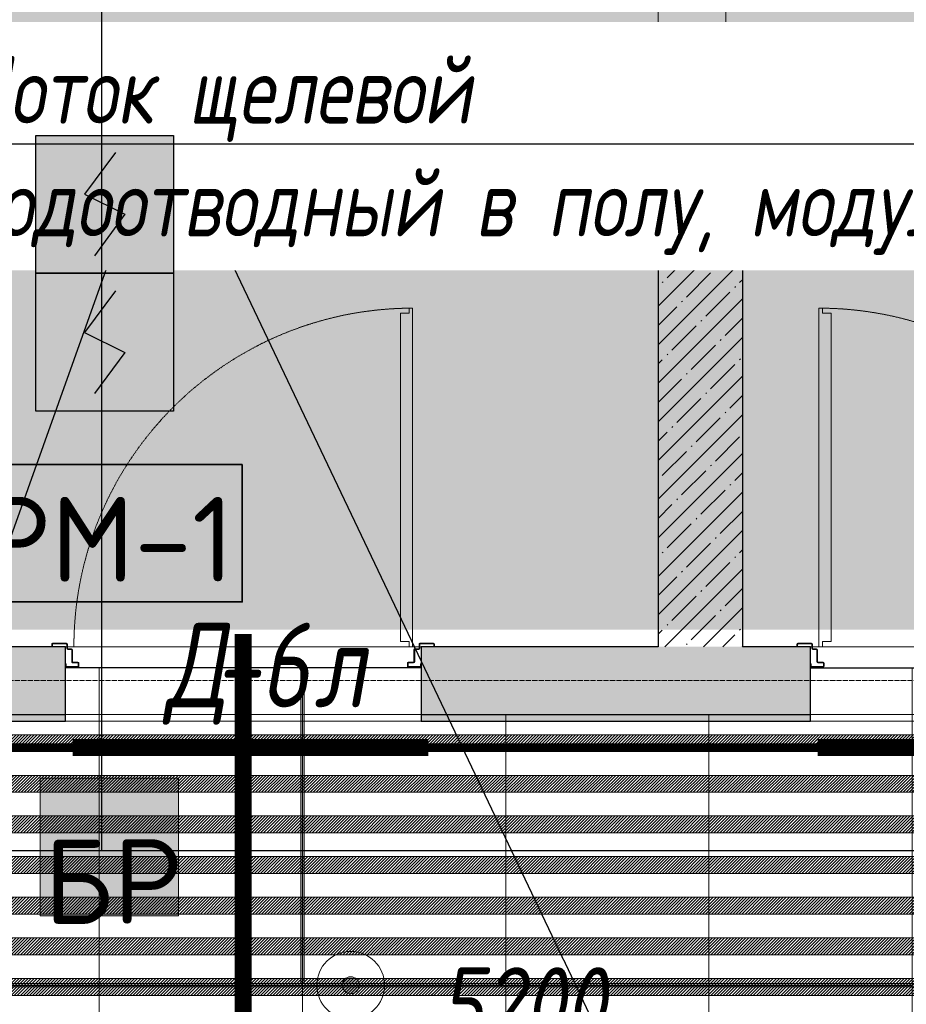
# Model space of a CAD drawing. Header units: millimetres. Extents: x -525784 to 178656, y -69521 to 385150.
# Tile 254 of 256: x -172638 to -170020, y 366588 to 369496. Entities that reach past the tile are written whole.
import ezdxf
from ezdxf import colors
from ezdxf.entities.mleader import LeaderData, LeaderLine
from ezdxf.math import Vec2, Vec3

# ---------------------------------------------------------------- set-up
doc = ezdxf.new("R2010")
doc.units = ezdxf.units.MM
for name, pattern in [('( Hidden )', [0.375, 0.25, -0.125]), ('-D1-02х01', [3, 2, -1]), ('-D1d1-15x02', [19, 15, -2, 0, -2]), ('DASHDOT', [25.4, 12.7, -6.35, 0, -6.35]), ('DOT', [6.35, 0, -6.35])]:
    doc.linetypes.add(name, pattern=pattern)
doc.layers.get('Defpoints').update_dxf_attribs({"color": 31})
for name, color, linetype, lineweight in [('_0', 7, 'Continuous', 13), ('A-DOOR', 7, 'Continuous', 5), ('A-DOOR-IDEN', 7, 'Continuous', 9), ('A-FLOR', 7, 'Continuous', 5), ('A-WALL', 7, 'Continuous', 5), ('A-WALL-FNSH', 8, 'Continuous', 5), ('dim_light', 12, 'Continuous', 9), ('dim_pot', 183, 'Continuous', 9), ('dim_razv', 93, 'DASHDOT', 9), ('I-WALL', 7, 'Continuous', 5), ('pot', 183, 'Continuous', 15), ('pot sh', 183, 'Continuous', 15), ('S-COLS', 7, 'Continuous', 5), ('S-GRID', 7, 'Continuous', 5)]:
    doc.layers.add(name, color=color, linetype=linetype, lineweight=lineweight)
for name, color, linetype, true_color in [('PDF13_0', 30, 'Continuous', 0xff7f00), ('PDF13_Text', 7, 'Continuous', 0x989898), ('PDF13_Оборудование', 7, 'Continuous', 0xffffff)]:
    doc.layers.add(name, color=color, linetype=linetype, true_color=true_color)
for name, color, linetype in [('PDF13_ПС', 1, 'Continuous'), ('PDF13_ПС дымовой', 1, 'Continuous'), ('PDF_Text', 7, 'Continuous')]:
    doc.layers.add(name, color=color, linetype=linetype)
doc.layers.add('pol', color=7, linetype='Continuous', lineweight=15, true_color=0x738991)
doc.layers.add('Сводный план', color=1, linetype='Continuous', lineweight=0, true_color=0xff0000)
doc.styles.add('fl_iso paper', font='isocpeur.ttf', dxfattribs={"width": 0.8, "oblique": 10})
doc.styles.add('In tre', font='isocpeur.ttf', dxfattribs={"width": 0.8, "oblique": 10})
doc.styles.add('PDF ISOCPEUR', font='isocpeur.ttf')
doc.dimstyles.new('In tre 1_75', dxfattribs={"dimtxt": 220, "dimasz": 120, "dimexe": 60, "dimexo": 10, "dimgap": 50, "dimtad": 1, "dimdec": 0, "dimrnd": 5, "dimzin": 0, "dimdsep": 46, "dimtxsty": 'fl_iso paper', "dimblk": 'ARCHTICK', "dimcen": 0, "dimdle": 60, "dimadec": 0, "dimazin": 0, "dimtfac": 1, "dimtdec": 0, "dimtofl": 0, "dimtmove": 1, "dimatfit": 1, "dimfxl": 1, "dimtfill": 1, "dimtolj": 1, "dimtzin": 0, "dimarcsym": 1})
pattern_1 = [(225, (-233499.5126, 348024.789), (4.49012806, -4.49012806), [])]
pattern_2 = [(45, (-192252.935, 346694.18), (-57.02463, 57.02463), []), (45, (-192195.91, 346694.18), (-57.02463, 57.02463), [100.806, -20.161, 3.353, -16.808])]

# ---------------------------------------------------------------- blocks, each defined once
blk = doc.blocks.new('_ArchTick')
at = {"color": 0, "linetype": 'ByBlock', "lineweight": 9, "const_width": 0.15}
blk.add_lwpolyline([(-0.5, -0.5), (0.5, 0.5)], dxfattribs=at)
blk = doc.blocks.new('*D6236')
at = {"layer": 'Defpoints', "color": 0, "transparency": 16777216}
for p in [(-168552.9, 366427.3), (-173752.9, 366189.7), (-168552.9, 366189.7)]:
    blk.add_point(p, dxfattribs=at)
at = {"layer": 'dim_light', "color": 0, "lineweight": -2, "transparency": 16777216}
for p, q in [((-173752.9, 366199.7), (-173752.9, 366487.3)), ((-168552.9, 366199.7), (-168552.9, 366487.3)), ((-173812.9, 366427.3), (-168492.9, 366427.3))]:
    blk.add_line(p, q, dxfattribs=at)
at = {"layer": 'dim_light', "color": 0, "lineweight": -2, "transparency": 16777216, "xscale": 120, "yscale": 120, "zscale": 120, "rotation": 180}
blk.add_blockref('_ArchTick', (-173752.9, 366427.3), dxfattribs=at)
at = {"layer": 'dim_light', "color": 0, "lineweight": -2, "transparency": 16777216, "xscale": 120, "yscale": 120, "zscale": 120}
blk.add_blockref('_ArchTick', (-168552.9, 366427.3), dxfattribs=at)
at = {"layer": 'dim_light', "color": 0, "transparency": 16777216, "insert": (-171152.9, 366587.3), "char_height": 220, "attachment_point": 5, "style": 'fl_iso paper', "bg_fill": 3, "box_fill_scale": 1.1, "bg_fill_color": 256, "bg_fill_true_color": 13158600, "bg_fill_transparency": 0}
blk.add_mtext('\\A1;5200', dxfattribs=at)
blk = doc.blocks.new('*U12213')
at = {"layer": 'pol', "true_color": 0x007dfa, "transparency": 33554687}
h = blk.add_hatch(color=150, dxfattribs=at)
h.dxf.hatch_style = 1
h.paths.add_polyline_path([(22892.6, 0), (0, 0), (0, -10), (22892.6, -10)])
at = {"layer": 'pol', "color": 162, "true_color": 0x2c3cc9}
blk.add_lwpolyline([(22892.6, 0), (0, 0), (0, -10), (22892.6, -10)], close=True, dxfattribs=at)
blk = doc.blocks.new('*U12211')
at = {"layer": 'pol', "true_color": 0x007dfa, "transparency": 33554687}
h = blk.add_hatch(color=150, dxfattribs=at)
h.dxf.hatch_style = 1
h.paths.add_polyline_path([(933.7, 0), (0, 0), (0, -10), (933.7, -10)])
at = {"layer": 'pol', "color": 162, "true_color": 0x2c3cc9}
blk.add_lwpolyline([(933.7, 0), (0, 0), (0, -10), (933.7, -10)], close=True, dxfattribs=at)
blk = doc.blocks.new('kggfdrrrv44')
at = {"layer": 'PDF13_0', "lineweight": 25}
for points in [[(19907.3, 20299.9), (19907.3, 23859.1)], [(7505.7, 20297.8), (10242.6, 20297.8), (10242.6, 20985.7), (10877.6, 20985.7), (10877.6, 20297.8), (25074.1, 20297.8), (25074.1, 20943.3), (25406.5, 20943.3), (25406.5, 20297.8), (29057.7, 20297.8)]]:
    blk.add_lwpolyline(points, dxfattribs=at)
at = {"layer": 'PDF13_Оборудование', "color": 7, "lineweight": 35}
blk.add_lwpolyline([(20322.2, 21438.6), (19494.6, 21438.6), (19494.6, 21032.2), (20322.2, 21032.2)], close=True, dxfattribs=at)
at = {"layer": 'PDF13_Оборудование', "transparency": 33554559}
for points in [[(20322.2, 21438.6), (19494.6, 21438.6), (20322.2, 21032.2)], [(19494.6, 21438.6), (20322.2, 21032.2), (19494.6, 21032.2)]]:
    blk.add_solid(points, dxfattribs=at)
at = {"layer": 'PDF13_ПС', "lineweight": 9}
blk.add_lwpolyline([(19725.3, 20105.1), (19725.3, 20308.3), (19725.3, 20511.5), (19930.6, 20511.5), (20133.8, 20511.5), (20133.8, 20308.3), (20133.8, 20105.1), (19930.6, 20105.1)], close=True, dxfattribs=at)
at = {"layer": 'PDF13_ПС', "color": 7, "true_color": 0xffffff, "transparency": 33554559}
for points in [[(20133.8, 20511.5), (19725.3, 20511.5), (20133.8, 20308.3)], [(19725.3, 20511.5), (20133.8, 20308.3), (19725.3, 20308.3)], [(20133.8, 20308.3), (19725.3, 20308.3), (20133.8, 20105.1)], [(19725.3, 20308.3), (20133.8, 20105.1), (19725.3, 20105.1)]]:
    blk.add_solid(points, dxfattribs=at)
at = {"layer": 'PDF13_ПС дымовой', "lineweight": 30}
for points in [[(20119, 22410.2), (20119, 22207), (20119, 22003.8), (19915.8, 22003.8), (19712.6, 22003.8), (19712.6, 22207), (19712.6, 22410.2), (19915.8, 22410.2)], [(20119, 22003.8), (20119, 21798.5), (20119, 21595.3), (19915.8, 21595.3), (19712.6, 21595.3), (19712.6, 21798.5), (19712.6, 22003.8), (19915.8, 22003.8)]]:
    blk.add_lwpolyline(points, close=True, dxfattribs=at)
for points in [[(19947.5, 22359.4), (19856.5, 22236.6), (19975.1, 22177.4), (19886.2, 22054.6)], [(19947.5, 21950.9), (19856.5, 21828.1), (19975.1, 21768.8), (19886.2, 21648.2)]]:
    blk.add_lwpolyline(points, dxfattribs=at)
at = {"layer": 'PDF13_ПС дымовой', "color": 7, "true_color": 0xffffff, "transparency": 33554559}
for points in [[(20119, 22410.2), (19712.6, 22410.2), (20119, 22207)], [(19712.6, 22410.2), (20119, 22207), (19712.6, 22207)], [(20119, 22207), (19712.6, 22207), (20119, 22003.8)], [(19712.6, 22207), (20119, 22003.8), (19712.6, 22003.8)], [(20119, 22003.8), (19712.6, 22003.8), (20119, 21798.5)], [(19712.6, 22003.8), (20119, 21798.5), (19712.6, 21798.5)], [(20119, 21798.5), (19712.6, 21798.5), (20119, 21595.3)], [(19712.6, 21798.5), (20119, 21595.3), (19712.6, 21595.3)]]:
    blk.add_solid(points, dxfattribs=at)
at = {"layer": 'PDF13_Text', "color": 7, "insert": (19551.7, 21092.4), "char_height": 249.99, "attachment_point": 7, "style": 'PDF ISOCPEUR'}
blk.add_mtext('РМ-1', dxfattribs=at)
at = {"layer": 'PDF_Text', "color": 1, "insert": (19735.9, 20081.3), "char_height": 249.99, "attachment_point": 7, "style": 'PDF ISOCPEUR'}
blk.add_mtext('БР', dxfattribs=at)
blk = doc.blocks.new('ghfrrdx644')
at = {"layer": 'Сводный план', "lineweight": 13, "true_color": 0x00c200}
h = blk.add_hatch(color=92, dxfattribs=at)
h.dxf.hatch_style = 1
edge = h.paths.add_edge_path()
edge.add_arc((22068.4, 17945.6), 25, 0, 360)
at = {"layer": 'Сводный план', "color": 96, "true_color": 0x008000, "const_width": 50}
blk.add_lwpolyline([(21751, 17733.2), (21751, 18983.2)], dxfattribs=at)
at = {"layer": 'Сводный план', "color": 92, "lineweight": 13, "true_color": 0x00c200}
for radius in [100, 25]:
    blk.add_circle((22068.4, 17945.6), radius, dxfattribs=at)
blk = doc.blocks.new('A_DOR_Door - INT_2_Single_50_1050Wx2200H_Вход в квартиру-4579316-50_AS_M_L24')
at = {"layer": 'A-DOOR'}
for p, q in [((-525, -49), (-525, -43)), ((-523, -49), (-525, -49)), ((-523, -43), (-523, -49)), ((-522, -40), (-488, -40)), ((-488, -42), (-522, -42)), ((-506.2, -91), (-506.2, -55)), ((-504.2, -55), (-504.2, -91)), ((-503.2, -52), (-488, -52)), ((-488, -54), (-503.2, -54)), ((-487, -51), (-487, -43)), ((-485, -43), (-485, -51)), ((485, -51), (485, -43)), ((487, -43), (487, -51)), ((488, -40), (522, -40)), ((522, -42), (488, -42)), ((488, -52), (503.2, -52)), ((503.2, -54), (488, -54)), ((504.2, -91), (504.2, -55)), ((506.2, -55), (506.2, -91)), ((523, -49), (523, -43)), ((525, -49), (523, -49)), ((525, -43), (525, -49)), ((-565, -100), (-563, -100)), ((-565, -107), (-565, -100)), ((-563, -100), (-563, -107)), ((-562, -108), (-522.2, -108)), ((-522.2, -110), (-562, -110)), ((-521.2, -107), (-521.2, -95)), ((-519.2, -95), (-519.2, -107)), ((-518.2, -92), (-507.2, -92)), ((-507.2, -94), (-518.2, -94)), ((-500, -100), (-500, -1100)), ((-490, -100), (-500, -100)), ((-500, -100), (-500, -190)), ((-490, -115), (-490, -100)), ((-464, -115), (-490, -115)), ((-464, -190), (-464, -115)), ((507.2, -92), (518.2, -92)), ((518.2, -94), (507.2, -94)), ((519.2, -107), (519.2, -95)), ((521.2, -95), (521.2, -107)), ((522.2, -108), (562, -108)), ((562, -110), (522.2, -110)), ((563, -100), (565, -100)), ((563, -107), (563, -100)), ((565, -100), (565, -107)), ((-500, -190), (-500, -1010)), ((-464, -1010), (-464, -190)), ((-500, -1010), (-500, -1100)), ((-464, -1085), (-464, -1010)), ((-500, -1100), (-490, -1100)), ((-490, -1100), (-490, -1085)), ((-490, -1085), (-464, -1085))]:
    blk.add_line(p, q, dxfattribs=at)
for centre, radius, start, end in [((-522, -43), 3, 90, 180), ((-522, -43), 3, 90, 180), ((-522, -43), 1, 90, 180), ((-522, -43), 1, 90, 180), ((-503.2, -55), 3, 90, 180), ((-503.2, -55), 3, 90, 180), ((-503.2, -55), 1, 90, 180), ((-503.2, -55), 1, 90, 180), ((-488, -43), 3, 0, 90), ((-488, -43), 3, 360, 90), ((-488, -43), 1, 0, 90), ((-488, -43), 1, 0, 90), ((-488, -51), 3, 270, 0), ((-488, -51), 1, 270, 360), ((-488, -51), 1, 270, 0), ((-488, -51), 3, 270, 360), ((488, -43), 3, 90, 180), ((488, -43), 3, 90, 180), ((488, -51), 3, 180, 270), ((488, -51), 3, 180, 270), ((488, -43), 1, 90, 180), ((488, -43), 1, 90, 180), ((488, -51), 1, 180, 270), ((488, -51), 1, 180, 270), ((503.2, -55), 3, 360, 90), ((503.2, -55), 3, 0, 90), ((503.2, -55), 1, 0, 90), ((503.2, -55), 1, 0, 90), ((522, -43), 3, 0, 90), ((522, -43), 3, 0, 90), ((522, -43), 1, 0, 90), ((522, -43), 1, 0, 90), ((-562, -107), 3, 180, 270), ((-562, -107), 3, 180, 270), ((-562, -107), 1, 180, 270), ((-562, -107), 1, 180, 270), ((-522.2, -107), 3, 270, 0), ((-522.2, -107), 1, 270, 360), ((-522.2, -107), 1, 270, 0), ((-522.2, -107), 3, 270, 360), ((-518.2, -95), 3, 90, 180), ((-518.2, -95), 3, 90, 180), ((-518.2, -95), 1, 90, 180), ((-518.2, -95), 1, 90, 180), ((-507.2, -91), 3, 270, 0), ((-507.2, -91), 1, 270, 0), ((-507.2, -91), 1, 270, 0), ((-507.2, -91), 3, 270, 360), ((507.2, -91), 3, 180, 270), ((507.2, -91), 3, 180, 270), ((507.2, -91), 1, 180, 270), ((507.2, -91), 1, 180, 270), ((518.2, -95), 3, 0, 90), ((518.2, -95), 3, 0, 90), ((518.2, -95), 1, 0, 90), ((518.2, -95), 1, 0, 90), ((522.2, -107), 3, 180, 270), ((522.2, -107), 3, 180, 270), ((522.2, -107), 1, 180, 270), ((522.2, -107), 1, 180, 270), ((562, -107), 3, 270, 0), ((562, -107), 1, 270, 360), ((562, -107), 3, 270, 0), ((562, -107), 1, 270, 0)]:
    blk.add_arc(centre, radius, start, end, dxfattribs=at)
at = {"layer": 'A-DOOR', "linetype": '-D1-02х01'}
blk.add_arc((-500, -100), 1000, 270, 0, dxfattribs=at)
blk = doc.blocks.new('A_DOR_Door - INT_2_Single_50_1050Wx2200H_Вход в квартиру-4790943-50_AS_M_L24')
at = {"layer": 'A-DOOR'}
for p, q in [((-500, 100), (-500, 1100)), ((-500, 1100), (-490, 1100)), ((-500, 1010), (-500, 1100)), ((-490, 1100), (-490, 1085)), ((-490, 1085), (-464, 1085)), ((-464, 1085), (-464, 1010)), ((-500, 190), (-500, 1010)), ((-464, 1010), (-464, 190)), ((-500, 100), (-500, 190)), ((-464, 190), (-464, 115)), ((-565, 107), (-565, 100)), ((-565, 100), (-563, 100)), ((-563, 100), (-563, 107)), ((-522.2, 110), (-562, 110)), ((-562, 108), (-522.2, 108)), ((-521.2, 107), (-521.2, 95)), ((-519.2, 95), (-519.2, 107)), ((-507.2, 94), (-518.2, 94)), ((-518.2, 92), (-507.2, 92)), ((-506.2, 91), (-506.2, 55)), ((-504.2, 55), (-504.2, 91)), ((-490, 100), (-500, 100)), ((-490, 115), (-490, 100)), ((-464, 115), (-490, 115)), ((504.2, 91), (504.2, 55)), ((506.2, 55), (506.2, 91)), ((518.2, 94), (507.2, 94)), ((507.2, 92), (518.2, 92)), ((519.2, 107), (519.2, 95)), ((521.2, 95), (521.2, 107)), ((562, 110), (522.2, 110)), ((522.2, 108), (562, 108)), ((563, 107), (563, 100)), ((563, 100), (565, 100)), ((565, 100), (565, 107)), ((-523, 49), (-525, 49)), ((-525, 49), (-525, 43)), ((-523, 43), (-523, 49)), ((-488, 42), (-522, 42)), ((-522, 40), (-488, 40)), ((-488, 54), (-503.2, 54)), ((-503.2, 52), (-488, 52)), ((-487, 51), (-487, 43)), ((-485, 43), (-485, 51)), ((485, 51), (485, 43)), ((487, 43), (487, 51)), ((503.2, 54), (488, 54)), ((488, 52), (503.2, 52)), ((522, 42), (488, 42)), ((488, 40), (522, 40)), ((525, 49), (523, 49)), ((523, 49), (523, 43)), ((525, 43), (525, 49))]:
    blk.add_line(p, q, dxfattribs=at)
at = {"layer": 'A-DOOR', "linetype": '-D1-02х01'}
blk.add_arc((-500, 100), 1000, 360, 90, dxfattribs=at)
at = {"layer": 'A-DOOR'}
for centre, radius, start, end in [((-562, 107), 3, 90, 180), ((-562, 107), 3, 90, 180), ((-562, 107), 1, 90, 180), ((-562, 107), 1, 90, 180), ((-522.2, 107), 3, 0, 90), ((-522.2, 107), 3, 0, 90), ((-522.2, 107), 1, 0, 90), ((-522.2, 107), 1, 0, 90), ((-518.2, 95), 3, 180, 270), ((-518.2, 95), 3, 180, 270), ((-518.2, 95), 1, 180, 270), ((-518.2, 95), 1, 180, 270), ((-507.2, 91), 3, 0, 90), ((-507.2, 91), 3, 0, 90), ((-507.2, 91), 1, 360, 90), ((-507.2, 91), 1, 0, 90), ((507.2, 91), 3, 90, 180), ((507.2, 91), 3, 90, 180), ((507.2, 91), 1, 90, 180), ((507.2, 91), 1, 90, 180), ((518.2, 95), 1, 270, 0), ((518.2, 95), 3, 270, 360), ((518.2, 95), 3, 270, 360), ((518.2, 95), 1, 270, 0), ((522.2, 107), 3, 90, 180), ((522.2, 107), 3, 90, 180), ((522.2, 107), 1, 90, 180), ((522.2, 107), 1, 90, 180), ((562, 107), 3, 360, 90), ((562, 107), 3, 360, 90), ((562, 107), 1, 0, 90), ((562, 107), 1, 0, 90), ((-522, 43), 3, 180, 270), ((-522, 43), 3, 180, 270), ((-522, 43), 1, 180, 270), ((-522, 43), 1, 180, 270), ((-503.2, 55), 3, 180, 270), ((-503.2, 55), 3, 180, 270), ((-503.2, 55), 1, 180, 270), ((-503.2, 55), 1, 180, 270), ((-488, 51), 3, 360, 90), ((-488, 51), 3, 0, 90), ((-488, 51), 1, 0, 90), ((-488, 51), 1, 0, 90), ((-488, 43), 1, 270, 0), ((-488, 43), 3, 270, 360), ((-488, 43), 3, 270, 0), ((-488, 43), 1, 270, 360), ((488, 51), 3, 90, 180), ((488, 51), 3, 90, 180), ((488, 43), 3, 180, 270), ((488, 43), 3, 180, 270), ((488, 51), 1, 90, 180), ((488, 51), 1, 90, 180), ((488, 43), 1, 180, 270), ((488, 43), 1, 180, 270), ((503.2, 55), 1, 270, 0), ((503.2, 55), 3, 270, 0), ((503.2, 55), 3, 270, 0), ((503.2, 55), 1, 270, 360), ((522, 43), 3, 270, 360), ((522, 43), 1, 270, 0), ((522, 43), 1, 270, 360), ((522, 43), 3, 270, 0)]:
    blk.add_arc(centre, radius, start, end, dxfattribs=at)

msp = doc.modelspace()

# ---------------------------------------------------------------- hatches: boundary and pattern name
at = {"layer": '_0', "transparency": 33554534}
h = msp.add_hatch(color=252, dxfattribs=at)
h.dxf.hatch_style = 1
h.paths.add_polyline_path([(-154802.1, 346193.4), (-192753.7, 346193.4), (-192753.7, 376145), (-154802.1, 376145)])
h.paths.add_polyline_path([(-161802.9, 356694.2), (-161802.9, 356294.2), (-161302.9, 356294.2), (-161302.9, 353444.2), (-163402.9, 353444.2), (-163402.9, 354644.2), (-183902.9, 354644.2), (-183902.9, 353444.2), (-186502.9, 353444.2), (-186502.9, 355844.2), (-186002.9, 355844.2), (-186002.9, 356694.2), (-183902.9, 356694.2), (-183902.9, 360744.2), (-179002.9, 360744.2), (-179002.9, 359244.2), (-177402.9, 359244.2), (-177402.9, 365644.2), (-185752.9, 365644.2), (-185752.9, 367444.2), (-185753.5, 367444.2), (-185753.5, 367644.2), (-183902.9, 367644.2), (-183902.9, 367694.2), (-163952.9, 367694.2), (-163952.9, 369444.2), (-160672.9, 369444.2), (-160672.9, 367444.2), (-161752.9, 367444.2), (-161752.9, 365644.2), (-169802.9, 365644.2), (-169802.9, 356694.2)], flags=16)
at = {"layer": 'A-WALL'}
h = msp.add_hatch(dxfattribs=at)
h.set_pattern_fill('FP_1', color=256, style=0, pattern_type=2)
h.set_pattern_definition(pattern_2)
h.paths.add_polyline_path([(-163950.1, 367444.2), (-163702.9, 367444.2), (-163702.9, 367644.2), (-166552.9, 367644.2), (-166552.9, 367444.2), (-163952.9, 367444.2)])
h.paths.add_polyline_path([(-168579.8, 367444.2), (-168052.9, 367444.2), (-168052.9, 367644.2), (-169252.9, 367644.2), (-169252.9, 367444.2)])
h.paths.add_polyline_path([(-170894.7, 367444.2), (-170302.9, 367444.2), (-170302.9, 367644.2), (-171452.9, 367644.2), (-171452.9, 367444.2)])
h.paths.add_polyline_path([(-172502.9, 367444.2), (-172502.9, 367644.2), (-176152.9, 367644.2), (-176152.9, 367444.2), (-173209.6, 367444.2)])
at = {"layer": 'I-WALL'}
h = msp.add_hatch(dxfattribs=at)
h.set_pattern_fill('FP_43', color=256, style=0, pattern_type=2)
h.set_pattern_definition([(45, (-192252.93, 346694.18), (-75.43415, 75.43415), [106.68, -17.78, 3.556, -17.78]), (45, (-192252.93, 346769.56), (-75.43415, 75.43415), []), (50, (-192252.93, 346694.18), (127.52922, -11.15758), [13.335, -146.685]), (355, (-192252.93, 346694.18), (-24.66966, 133.74002), [10.668, -117.348]), (100.451, (-192242.31, 346693.25), (102.85973, 122.5818), [11.333, -124.663]), (46.184, (-192252.93, 346729.74), (189.75516, -29.43036), [20.002, -220.027]), (96.636, (-192237.12, 346727.29), (166.1822, 173.1996), [17, -186.995]), (351.184, (-192252.93, 346729.74), (166.1839, 173.1976), [16.002, -176.022]), (21, (-192235.15, 346720.85), (106.13027, -71.58603), [13.335, -146.685]), (326, (-192235.15, 346720.85), (43.26188, 128.93175), [10.668, -117.348]), (71.451, (-192226.31, 346714.88), (149.39198, 57.34505), [11.333, -124.663]), (37.5, (-192252.935, 346694.178), (2.16223, 59.18836), [3.353, -112.573, 3.353, -115.773, -117.792]), (37.5, (-192252.935, 346694.178), (2.16223, 59.18836), [-235.052, 3.353, -114.44]), (7.5, (-192252.935, 346694.18), (46.77386, 70.12615), [3.353, -64.567, 3.353, -109.906, -44.894]), (7.5, (-192252.935, 346694.18), (46.77386, 70.12615), [-181.178, 3.353, -41.542]), (327.5, (-192292.584, 346694.18), (94.91367, -4.010093), [3.353, -41.097, 3.353, -135.331, -184.023]), (327.5, (-192292.584, 346694.18), (94.91367, -4.010093), [-183.134, 3.353, -180.67]), (317.5, (-192310.36, 346694.18), (103.69057, 17.79882), [3.353, -54.432, 3.353, -88.748, -130.683]), (317.5, (-192310.36, 346694.18), (103.69057, 17.79882), [-149.885, 3.353, -127.33])])
h.paths.add_polyline_path([(-170752.9, 369244.2), (-170552.9, 369244.2), (-170552.9, 375894.2), (-170752.9, 375894.2), (-170752.9, 369990.6)])
at = {"layer": 'I-WALL', "true_color": 0xf5f3ef}
h = msp.add_hatch(color=7, dxfattribs=at)
h.paths.add_polyline_path([(-170752.9, 367424.2), (-170752.9, 367444.2), (-171452.9, 367444.2), (-171452.9, 367424.2), (-170894.7, 367424.2)])
h.paths.add_polyline_path([(-172502.9, 367424.2), (-172502.9, 367444.2), (-173902.9, 367444.2), (-173902.9, 367424.2), (-173209.6, 367424.2)])
msp.add_hatch(color=7, dxfattribs=at).paths.add_polyline_path([(-170502.9, 367424.2), (-170502.9, 367444.2), (-170752.9, 367444.2), (-170752.9, 367424.2)])
h = msp.add_hatch(color=7, dxfattribs=at)
h.paths.add_polyline_path([(-168254.5, 367424.2), (-168254.5, 367444.2), (-169252.9, 367444.2), (-169252.9, 367424.2), (-168579.8, 367424.2)])
h.paths.add_polyline_path([(-170302.9, 367424.2), (-170302.9, 367444.2), (-170502.9, 367444.2), (-170502.9, 367424.2)])
at = {"layer": 'pot sh', "linetype": 'ByBlock', "lineweight": 0, "true_color": 0x91caaf}
h = msp.add_hatch(dxfattribs=at)
h.set_pattern_fill('ANSI31', color=253, scale=2, angle=180)
h.set_pattern_definition([(225, (-233499.5126, 348264.789), (4.49012806, -4.49012806), [])])
h.paths.add_polyline_path([(-185532.9, 367334.2), (-161972.9, 367334.2), (-161972.9, 367384.2), (-185532.9, 367384.2)])
h = msp.add_hatch(dxfattribs=at)
h.set_pattern_fill('ANSI31', color=253, scale=2, angle=180)
h.set_pattern_definition([(225, (-233499.5126, 348384.789), (4.49012806, -4.49012806), [])])
h.paths.add_polyline_path([(-185532.9, 367214.2), (-161972.9, 367214.2), (-161972.9, 367264.2), (-185532.9, 367264.2)])
h = msp.add_hatch(dxfattribs=at)
h.set_pattern_fill('ANSI31', color=253, scale=2, angle=180)
h.set_pattern_definition(pattern_1)
h.paths.add_polyline_path([(-185532.9, 367094.2), (-161972.9, 367094.2), (-161972.9, 367144.2), (-185532.9, 367144.2)])
h = msp.add_hatch(dxfattribs=at)
h.set_pattern_fill('ANSI31', color=253, scale=2, angle=180)
h.set_pattern_definition([(225, (-233499.5126, 347904.789), (4.49012806, -4.49012806), [])])
h.paths.add_polyline_path([(-185532.9, 366974.2), (-161972.9, 366974.2), (-161972.9, 367024.2), (-185532.9, 367024.2)])
h = msp.add_hatch(dxfattribs=at)
h.set_pattern_fill('ANSI31', color=253, scale=2, angle=180)
h.set_pattern_definition(pattern_1)
h.paths.add_polyline_path([(-185532.9, 366854.2), (-161972.9, 366854.2), (-161972.9, 366904.2), (-185532.9, 366904.2)])
at = {"layer": 'S-COLS'}
h = msp.add_hatch(dxfattribs=at)
h.set_pattern_fill('FP_1', color=256, style=0, pattern_type=2)
h.set_pattern_definition(pattern_2)
h.paths.add_polyline_path([(-170752.9, 367644.2), (-170502.9, 367644.2), (-170502.9, 369244.2), (-170752.9, 369244.2), (-170752.9, 368969.5)])

# ---------------------------------------------------------------- linework, layer by layer
at = {"layer": 'A-FLOR'}
for p, q in [((-172502.9, 367644.2), (-172499.1, 367644.2)), ((-172497.1, 367644.2), (-171487.9, 367644.2)), ((-171477.9, 367644.2), (-171458.7, 367644.2)), ((-171456.7, 367644.2), (-171452.9, 367644.2)), ((-170302.9, 367644.2), (-170299.1, 367644.2)), ((-170297.1, 367644.2), (-170277.9, 367644.2)), ((-170267.9, 367644.2), (-169258.7, 367644.2)), ((-171452.9, 367444.2), (-172502.9, 367444.2)), ((-169252.9, 367444.2), (-170302.9, 367444.2))]:
    msp.add_line(p, q, dxfattribs=at)
at = {"layer": 'A-WALL', "lineweight": 9}
for p, q in [((-170752.9, 375894.2), (-170752.9, 369244.2)), ((-170552.9, 369244.2), (-170552.9, 375894.2))]:
    msp.add_line(p, q, dxfattribs=at)
at = {"layer": 'A-WALL'}
msp.add_line((-170752.9, 369244.2), (-170552.9, 369244.2), dxfattribs=at)
at = {"layer": 'A-WALL', "lineweight": 25}
for p, q in [((-172502.9, 367644.2), (-176152.9, 367644.2)), ((-172502.9, 367444.2), (-172502.9, 367644.2)), ((-170752.9, 367644.2), (-171452.9, 367644.2)), ((-171452.9, 367644.2), (-171452.9, 367444.2)), ((-170302.9, 367644.2), (-170502.9, 367644.2)), ((-170302.9, 367444.2), (-170302.9, 367644.2)), ((-177202.9, 367444.2), (-172502.9, 367444.2)), ((-171452.9, 367444.2), (-170302.9, 367444.2))]:
    msp.add_line(p, q, dxfattribs=at)
at = {"layer": 'A-WALL-FNSH'}
for p, q in [((-177202.9, 367424.2), (-172502.9, 367424.2)), ((-172502.9, 367424.2), (-172502.9, 367444.2)), ((-171452.9, 367444.2), (-171452.9, 367424.2)), ((-171452.9, 367424.2), (-170302.9, 367424.2)), ((-170302.9, 367424.2), (-170302.9, 367444.2))]:
    msp.add_line(p, q, dxfattribs=at)
at = {"layer": 'Defpoints'}
msp.add_lwpolyline([(-185532.9, 367424.2), (-178252.9, 367424.2), (-178252.9, 367581.9), (-177202.9, 367581.9), (-177202.9, 367424.2), (-172502.9, 367424.2), (-172502.9, 367583.1), (-171452.9, 367582.8), (-171452.9, 367424.2), (-170302.9, 367424.2), (-170302.9, 367581.9), (-169252.9, 367581.8), (-169252.9, 367424.2), (-163682.9, 367424.2)], dxfattribs=at)
at = {"layer": 'I-WALL'}
for p, q in [((-171952.9, 369394.2), (-171352.9, 369394.2)), ((-171952.9, 369294.2), (-171952.9, 369394.2)), ((-170752.9, 369294.2), (-171952.9, 369294.2))]:
    msp.add_line(p, q, dxfattribs=at)
at = {"layer": 'pot sh'}
for points in [[(-185532.9, 367334.2), (-161972.9, 367334.2), (-161972.9, 367384.2), (-185532.9, 367384.2)], [(-185532.9, 367214.2), (-161972.9, 367214.2), (-161972.9, 367264.2), (-185532.9, 367264.2)], [(-185532.9, 367094.2), (-161972.9, 367094.2), (-161972.9, 367144.2), (-185532.9, 367144.2)], [(-185532.9, 366974.2), (-161972.9, 366974.2), (-161972.9, 367024.2), (-185532.9, 367024.2)], [(-185532.9, 366854.2), (-161972.9, 366854.2), (-161972.9, 366904.2), (-185532.9, 366904.2)]]:
    msp.add_lwpolyline(points, close=True, dxfattribs=at)
at = {"layer": 'S-COLS'}
msp.add_line((-170552.9, 369244.2), (-170752.9, 369244.2), dxfattribs=at)
at = {"layer": 'S-COLS', "lineweight": 25}
for p, q in [((-170752.9, 369244.2), (-170752.9, 367644.2)), ((-170502.9, 369244.2), (-170552.9, 369244.2)), ((-170502.9, 367644.2), (-170502.9, 369244.2))]:
    msp.add_line(p, q, dxfattribs=at)
at = {"layer": 'S-GRID', "linetype": '-D1d1-15x02'}
msp.add_line((-195228.5, 367544.2), (-153552.8, 367544.2), dxfattribs=at)

# ---------------------------------------------------------------- block references
at = {"layer": 'A-DOOR', "color": 8, "true_color": 0x7f7f7f, "rotation": 180}
msp.add_blockref('A_DOR_Door - INT_2_Single_50_1050Wx2200H_Вход в квартиру-4579316-50_AS_M_L24', (-171977.9, 367544.2), dxfattribs=at)
at = {"layer": 'A-DOOR', "color": 8, "true_color": 0x7f7f7f}
msp.add_blockref('A_DOR_Door - INT_2_Single_50_1050Wx2200H_Вход в квартиру-4790943-50_AS_M_L24', (-169777.9, 367544.2), dxfattribs=at)

# ---------------------------------------------------------------- texts
at = {"layer": 'A-DOOR-IDEN', "lineweight": 5, "char_height": 250, "attachment_point": 1, "style": 'fl_iso paper'}
for s, insert, width in [('Д', (-172208.3, 367715.2), 174.367), ('-6', (-172064.4, 367715.2), 228.481), ('л', (-171768.9, 367715.2), 150.316)]:
    msp.add_mtext(s, dxfattribs=dict(at, insert=insert, width=width))

# ---------------------------------------------------------------- next in the draw order: dimensions: what is measured, and where the dimension line sits
at = {"layer": 'dim_light'}
dim = msp.add_linear_dim(base=(-168552.9, 366427.3), p1=(-173752.9, 366189.7), p2=(-168552.9, 366189.7), dimstyle='In tre 1_75', dxfattribs=at)
dim.commit()
dim.dimension.update_dxf_attribs({"geometry": '*D6236', "text_midpoint": (-171152.9, 366587.3)})

# ---------------------------------------------------------------- next in the draw order: hatches: boundary and pattern name
at = {"layer": 'pot sh', "linetype": 'ByBlock', "lineweight": 0, "true_color": 0x91caaf}
h = msp.add_hatch(dxfattribs=at)
h.set_pattern_fill('ANSI31', color=253, scale=2, angle=180)
h.set_pattern_definition([(225, (-233499.5126, 347664.789), (4.49012806, -4.49012806), [])])
h.paths.add_polyline_path([(-185532.9, 366734.2), (-161972.9, 366734.2), (-161972.9, 366784.2), (-185532.9, 366784.2)])
h = msp.add_hatch(dxfattribs=at)
h.set_pattern_fill('ANSI31', color=253, scale=2, angle=180)
h.set_pattern_definition([(225, (-233499.5126, 347544.789), (4.49012806, -4.49012806), [])])
h.paths.add_polyline_path([(-185532.9, 366614.2), (-161972.9, 366614.2), (-161972.9, 366664.2), (-185532.9, 366664.2)])

# ---------------------------------------------------------------- next in the draw order: linework, layer by layer
at = {"layer": 'pot'}
msp.add_lwpolyline([(-185532.9, 367424.2), (-163682.9, 367424.2), (-163682.9, 369224.2), (-160892.9, 369224), (-160892.9, 367664.1), (-161972.9, 367664.2), (-161972.9, 365864.2), (-185532.9, 365864.2)], close=True, dxfattribs=at)
at = {"layer": 'pot sh'}
for points in [[(-185532.9, 366734.2), (-161972.9, 366734.2), (-161972.9, 366784.2), (-185532.9, 366784.2)], [(-185532.9, 366614.2), (-161972.9, 366614.2), (-161972.9, 366664.2), (-185532.9, 366664.2)]]:
    msp.add_lwpolyline(points, close=True, dxfattribs=at)

# ---------------------------------------------------------------- next in the draw order: leaders
at = {"layer": 'dim_pot', "color": 0, "linetype": 'ByBlock'}
ml = msp.add_multileader_mtext('Standard', dxfattribs=at)
ml.set_content('Подвесной реечный потолок', style='In tre')
ml.set_leader_properties()
ml.build(insert=Vec2(0, 0))
ml.multileader.update_dxf_attribs({"text_left_attachment_type": 6, "text_right_attachment_type": 6, "dogleg_length": 1, "arrow_head_size": 0, "scale": 50})
ctx = ml.context
ctx.base_point, ctx.scale, ctx.char_height, ctx.arrow_head_size, ctx.landing_gap_size, ctx.plane_origin = Vec3(-172246.4, 369000.6), 50, 200, 0, 4.5, Vec3(-163605.1, 369518.7)
ctx.left_attachment, ctx.right_attachment = 6, 6
notes = []
notes.append((ctx, [(1, (1, 1, 0), (-172296.4, 369000.6), (1, 0), 50, [(1, [(-173104.7, 366734.2)], 0, [])])]))
ctx.mtext.insert, ctx.mtext.width, ctx.mtext.defined_height, ctx.mtext.flow_direction = Vec3(-172241.9, 369260.6), 3092.716, 696.6, 5
ctx.mtext.has_bg_fill, ctx.mtext.bg_color, ctx.mtext.bg_scale_factor, ctx.mtext.bg_transparency, ctx.mtext.use_window_bg_color = 1, -1027028792, 1.5, 0, 1
for ctx, leaders in notes:
    for number, flags, end, landing, length, lines in leaders:
        leader = LeaderData()
        leader.index, (leader.has_last_leader_line, leader.has_dogleg_vector, leader.attachment_direction) = number, flags
        leader.last_leader_point, leader.dogleg_vector, leader.dogleg_length = Vec3(end), Vec3(landing), length
        for number, points, colour, breaks in lines:
            line = LeaderLine()
            line.index, line.vertices, line.color, line.breaks = number, Vec3.list(points), colors.encode_raw_color(colour), breaks
            leader.lines.append(line)
        ctx.leaders.append(leader)

# ---------------------------------------------------------------- next in the draw order: linework, layer by layer
at = {"layer": 'dim_razv', "color": 172, "linetype": 'DOT', "ltscale": 0.1, "true_color": 0x0000cc, "const_width": 50}
for points in [[(-172481.3, 367346.4), (-171431.3, 367346.4)], [(-170281.3, 367346.4), (-169231.3, 367346.4)]]:
    msp.add_lwpolyline(points, dxfattribs=at)
at = {"layer": 'dim_razv', "color": 1, "linetype": '( Hidden )', "ltscale": 10, "true_color": 0xff0a0a, "const_width": 25}
for points in [[(-177201.6, 367346.4), (-172481.3, 367346.4)], [(-171431.3, 367346.4), (-170281.3, 367346.4)]]:
    msp.add_lwpolyline(points, dxfattribs=at)

# ---------------------------------------------------------------- next in the draw order: leaders
at = {"layer": 'dim_razv', "color": 0, "linetype": 'ByBlock'}
ml = msp.add_multileader_mtext('Standard', dxfattribs=at)
ml.set_content('Зеркало на стене, выполнить в один уровень с отделкой стен', style='In tre')
ml.set_leader_properties()
ml.build(insert=Vec2(0, 0))
ml.multileader.update_dxf_attribs({"text_left_attachment_type": 6, "text_right_attachment_type": 6, "dogleg_length": 1, "arrow_head_size": 0, "scale": 50})
ctx = ml.context
ctx.base_point, ctx.scale, ctx.char_height, ctx.arrow_head_size, ctx.landing_gap_size, ctx.plane_origin = Vec3(-175055.1, 368989.6), 50, 200, 0, 4.5, Vec3(-168243.2, 373829.6)
ctx.left_attachment, ctx.right_attachment = 6, 6
notes = []
notes.append((ctx, [(0, (1, 1, 0), (-172112.8, 368989.6), (-1, 0), 50, [(1, [(-170663.5, 365946.4)], 0, [])])]))
ctx.mtext.insert, ctx.mtext.width, ctx.mtext.defined_height, ctx.mtext.flow_direction = Vec3(-175050.6, 369229.6), 3092.716, 696.6, 5
ctx.mtext.has_bg_fill, ctx.mtext.bg_color, ctx.mtext.bg_scale_factor, ctx.mtext.bg_transparency, ctx.mtext.use_window_bg_color = 1, -1027028792, 1.5, 0, 1
for ctx, leaders in notes:
    for number, flags, end, landing, length, lines in leaders:
        leader = LeaderData()
        leader.index, (leader.has_last_leader_line, leader.has_dogleg_vector, leader.attachment_direction) = number, flags
        leader.last_leader_point, leader.dogleg_vector, leader.dogleg_length = Vec3(end), Vec3(landing), length
        for number, points, colour, breaks in lines:
            line = LeaderLine()
            line.index, line.vertices, line.color, line.breaks = number, Vec3.list(points), colors.encode_raw_color(colour), breaks
            leader.lines.append(line)
        ctx.leaders.append(leader)

# ---------------------------------------------------------------- next in the draw order: linework, layer by layer
at = {"layer": 'pol'}
for points in [[(-173002.9, 367444.2), (-173002.9, 366643.6), (-172402.9, 366643.6), (-172402.9, 367583.1)], [(-172402.9, 367583.1), (-172402.9, 366643.6), (-171802.9, 366643.6), (-171802.9, 367582.9)], [(-171802.9, 367582.9), (-171802.9, 366643.6), (-171202.9, 366643.6), (-171202.9, 367444.2)], [(-170602.9, 367444.2), (-170602.9, 366643.6), (-170002.9, 366643.6), (-170002.9, 367581.9)], [(-171202.9, 367444.2), (-171202.9, 366643.6), (-170602.9, 366643.6), (-170602.9, 367444.2)], [(-172402.9, 365844.2), (-172402.9, 366643.6), (-173002.9, 366643.6), (-173002.9, 365694.1)], [(-171802.9, 365844.2), (-171802.9, 366643.6), (-172402.9, 366643.6), (-172402.9, 365844.2)], [(-171202.9, 365844.2), (-171202.9, 366643.6), (-171802.9, 366643.6), (-171802.9, 365844.2)], [(-170602.9, 365844.2), (-170602.9, 366643.6), (-171202.9, 366643.6), (-171202.9, 365844.2)], [(-170002.9, 365844.2), (-170002.9, 366643.6), (-170602.9, 366643.6), (-170602.9, 365844.2)]]:
    msp.add_lwpolyline(points, dxfattribs=at)

# ---------------------------------------------------------------- next in the draw order: block references
at = {"layer": 'pol', "rotation": 90}
msp.add_blockref('*U12211', (-171807.9, 366649.2), dxfattribs=at)
at = {"layer": 'pol', "xscale": -1, "rotation": 180}
msp.add_blockref('*U12213', (-185690.5, 366639.2), dxfattribs=at)

# ---------------------------------------------------------------- next in the draw order: leaders
at = {"layer": 'pol', "color": 1, "linetype": 'ByBlock', "true_color": 0xff0000}
ml = msp.add_multileader_mtext('Standard', dxfattribs=at)
ml.set_content('Лоток щелевой\\Pводоотводный в полу, модульный. Лщ-2', color=(255, 0, 0), style='In tre')
ml.set_leader_properties()
ml.build(insert=Vec2(0, 0))
ml.multileader.update_dxf_attribs({"text_left_attachment_type": 6, "text_right_attachment_type": 6, "dogleg_length": 1, "arrow_head_size": 0, "scale": 50})
ctx = ml.context
ctx.base_point, ctx.scale, ctx.char_height, ctx.arrow_head_size, ctx.landing_gap_size, ctx.plane_origin = Vec3(-172818.7, 369129.4), 50, 200, 0, 4.5, Vec3(-163959.7, 374699.4)
ctx.left_attachment, ctx.right_attachment = 6, 6
notes = []
notes.append((ctx, [(1, (1, 1, 0), (-172868.7, 369129.4), (1, 0), 50, [(1, [(-173761.4, 365979.2)], 0, [])])]))
ctx.mtext.insert, ctx.mtext.width, ctx.mtext.defined_height, ctx.mtext.flow_direction = Vec3(-172814.2, 369389.4), 2329.345, 696.6, 5
ctx.mtext.has_bg_fill, ctx.mtext.bg_color, ctx.mtext.bg_scale_factor, ctx.mtext.bg_transparency, ctx.mtext.use_window_bg_color = 1, -1027028792, 1.5, 0, 1
for ctx, leaders in notes:
    for number, flags, end, landing, length, lines in leaders:
        leader = LeaderData()
        leader.index, (leader.has_last_leader_line, leader.has_dogleg_vector, leader.attachment_direction) = number, flags
        leader.last_leader_point, leader.dogleg_vector, leader.dogleg_length = Vec3(end), Vec3(landing), length
        for number, points, colour, breaks in lines:
            line = LeaderLine()
            line.index, line.vertices, line.color, line.breaks = number, Vec3.list(points), colors.encode_raw_color(colour), breaks
            leader.lines.append(line)
        ctx.leaders.append(leader)

# ---------------------------------------------------------------- next in the draw order: leaders
at = {"layer": 'pol', "color": 0, "linetype": 'ByBlock'}
ml = msp.add_multileader_mtext('Standard', dxfattribs=at)
ml.set_content('Металлический профиль', style='In tre')
ml.set_leader_properties()
ml.build(insert=Vec2(0, 0))
ml.multileader.update_dxf_attribs({"text_left_attachment_type": 6, "text_right_attachment_type": 6, "dogleg_length": 1, "arrow_head_size": 0, "scale": 50})
ctx = ml.context
ctx.base_point, ctx.scale, ctx.char_height, ctx.arrow_head_size, ctx.landing_gap_size, ctx.plane_origin = Vec3(-179004.6, 370131), 50, 200, 0, 4.5, Vec3(-172032.8, 368681.3)
ctx.left_attachment, ctx.right_attachment = 6, 6
notes = []
notes.append((ctx, [(1, (1, 1, 0), (-179054.6, 370131), (1, 0), 50, [(1, [(-180045.2, 366649.2)], 0, [])])]))
ctx.mtext.insert, ctx.mtext.width, ctx.mtext.defined_height, ctx.mtext.flow_direction = Vec3(-179000.1, 370391), 2495.091, 696.6, 5
ctx.mtext.has_bg_fill, ctx.mtext.bg_color, ctx.mtext.bg_scale_factor, ctx.mtext.bg_transparency, ctx.mtext.use_window_bg_color = 1, -1027028792, 1.5, 0, 1
for ctx, leaders in notes:
    for number, flags, end, landing, length, lines in leaders:
        leader = LeaderData()
        leader.index, (leader.has_last_leader_line, leader.has_dogleg_vector, leader.attachment_direction) = number, flags
        leader.last_leader_point, leader.dogleg_vector, leader.dogleg_length = Vec3(end), Vec3(landing), length
        for number, points, colour, breaks in lines:
            line = LeaderLine()
            line.index, line.vertices, line.color, line.breaks = number, Vec3.list(points), colors.encode_raw_color(colour), breaks
            leader.lines.append(line)
        ctx.leaders.append(leader)

# ---------------------------------------------------------------- next in the draw order: block references
at = {"layer": 'Сводный план'}
for name, p in [('kggfdrrrv44', (-192302.9, 346744.2)), ('ghfrrdx644', (-193729, 348698.6))]:
    msp.add_blockref(name, p, dxfattribs=at)

doc.saveas('drawing.dxf')
